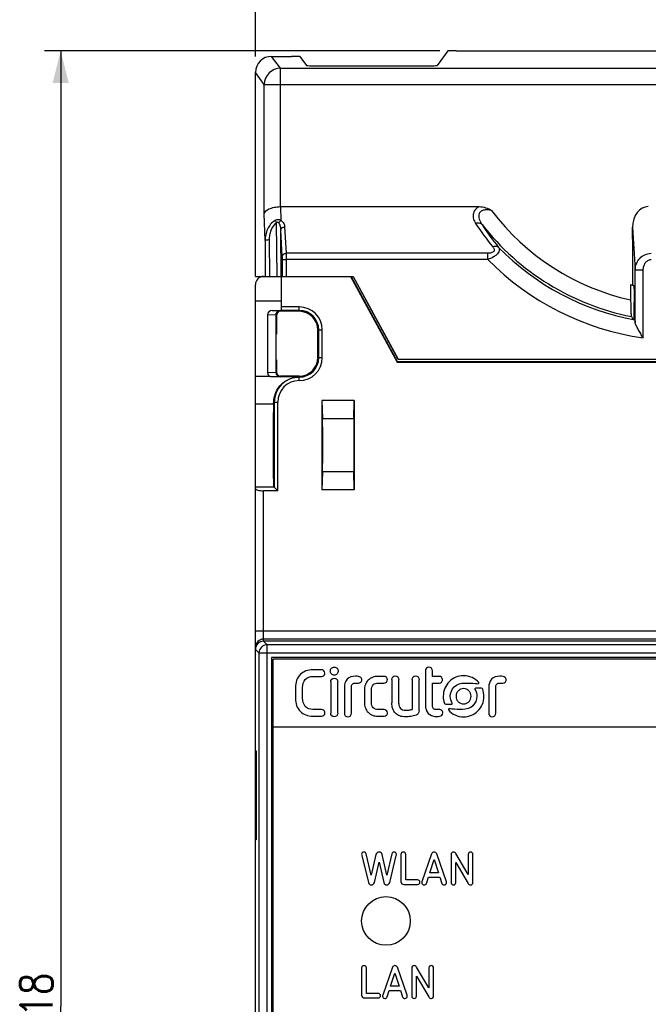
# Model space of a CAD drawing. Header units: millimetres. Extents: x 0 to 420, y 0 to 297.
# Tile 4 of 8: x 100 to 139, y 165 to 226. Entities that reach past the tile are written whole.
import ezdxf

# ---------------------------------------------------------------- set-up
doc = ezdxf.new("R2010")
doc.units = ezdxf.units.MM
doc.header["$LTSCALE"] = 23.1
doc.layers.get('0').update_dxf_attribs({"linetype": 'CONTINUOUS'})
doc.styles.get("Standard").update_dxf_attribs({"font": 'SIMPLEX.SHX', "width": 0.8})
doc.dimstyles.new('DIMSTYLE_1', dxfattribs={"dimtxt": 2, "dimasz": 2, "dimexe": 1, "dimexo": 1, "dimgap": 0.5, "dimtad": 1, "dimdec": 0, "dimdsep": 46, "dimtxsty": 'Standard', "dimblk": '_FILLED', "dimblk1": '_FILLED', "dimblk2": '_FILLED', "dimcen": 0.09, "dimazin": 2, "dimtp": 0.3, "dimtm": 0.3, "dimtfac": 1, "dimtdec": 0, "dimtofl": 0, "dimtmove": 0, "dimatfit": 3, "dimldrblk": '_FILLED', "dimfxl": 0, "dimtolj": 1, "dimarcsym": 0})
doc.dimstyles.new('DIMSTYLE_2', dxfattribs={"dimtxt": 2, "dimasz": 2, "dimexe": 1, "dimexo": 1, "dimgap": 0.5, "dimtad": 1, "dimdsep": 46, "dimtxsty": 'Standard', "dimblk": '_FILLED', "dimblk1": '_FILLED', "dimblk2": '_FILLED', "dimcen": 0.09, "dimazin": 2, "dimtp": 0.3, "dimtm": 0.3, "dimtfac": 1, "dimtofl": 0, "dimtmove": 0, "dimatfit": 3, "dimldrblk": '_FILLED', "dimfxl": 0, "dimtolj": 1, "dimarcsym": 0})

# ---------------------------------------------------------------- blocks, each defined once
blk = doc.blocks.new('_FILLED')
at = {"color": 0, "linetype": 'ByBlock'}
blk.add_solid([(0, 0), (-1, 0.25), (-1, -0.25)], dxfattribs=at)
blk = doc.blocks.new('*D1')
at = {"color": 8}
for p, q in [((126.119, 223.664), (101.727, 223.664)), ((102.727, 223.664), (102.727, 164.74)), ((102.727, 105.815), (102.727, 164.74)), ((134.872, 105.815), (101.727, 105.815))]:
    blk.add_line(p, q, dxfattribs=at)
at = {"color": 8, "xscale": 2, "yscale": 2, "zscale": 2}
for p, rotation in [((102.727, 223.664), 90), ((102.727, 105.815), 270)]:
    blk.add_blockref('_FILLED', p, dxfattribs=dict(at, rotation=rotation))
at = {"color": 8, "insert": (100.227, 164.74), "char_height": 2, "width": 4.8, "attachment_point": 2, "rotation": 90, "line_spacing_factor": 0.9}
blk.add_mtext('118', dxfattribs=at)
blk = doc.blocks.new('*D2')
at = {"color": 8}
for p, q in [((114.736, 223.316), (114.736, 234.333)), ((167.238, 223.316), (167.238, 234.333)), ((114.736, 233.333), (140.987, 233.333)), ((167.238, 233.333), (140.987, 233.333))]:
    blk.add_line(p, q, dxfattribs=at)
at = {"color": 8, "xscale": 2, "yscale": 2, "zscale": 2, "rotation": 180}
blk.add_blockref('_FILLED', (114.736, 233.333), dxfattribs=at)
at = {"color": 8, "xscale": 2, "yscale": 2, "zscale": 2}
blk.add_blockref('_FILLED', (167.238, 233.333), dxfattribs=at)
at = {"color": 8, "insert": (140.987, 235.833), "char_height": 2, "width": 6.4, "attachment_point": 2, "line_spacing_factor": 0.9}
blk.add_mtext('52.5', dxfattribs=at)

msp = doc.modelspace()

# ---------------------------------------------------------------- linework, layer by layer
at = {"color": 7}
for p, q in [((126.606, 223.647), (125.937, 222.756)), ((127.119, 223.664), (126.606, 223.647)), ((127.119, 223.664), (154.855, 223.664)), ((116.286, 222.581), (115.735, 223.315)), ((115.735, 223.315), (116.967, 223.315)), ((117.48, 223.298), (116.967, 223.315)), ((117.48, 223.298), (117.886, 222.756)), ((114.736, 209.74), (114.736, 222.316)), ((115.286, 221.582), (114.736, 222.316)), ((116.286, 214.048), (116.286, 222.581)), ((116.286, 222.581), (165.688, 222.581)), ((118.886, 222.722), (124.938, 222.722)), ((115.286, 213.596), (115.286, 221.582)), ((116.286, 221.573), (165.688, 221.573)), ((116.321, 213.196), (116.295, 214.048)), ((116.295, 214.048), (128.544, 214.048)), ((115.336, 211.95), (115.286, 213.596)), ((116.073, 209.74), (116.042, 213.054)), ((116.395, 210.98), (116.296, 212.604)), ((116.323, 209.74), (116.296, 212.604)), ((116.644, 211.168), (116.546, 212.793)), ((138.003, 212.775), (138.162, 210.155)), ((138.003, 212.072), (138.003, 212.775)), ((115.336, 211.95), (115.346, 209.74)), ((115.586, 211.991), (115.596, 209.74)), ((138.005, 212.047), (138.003, 212.072)), ((138.003, 212.048), (138.003, 209.208)), ((138.005, 212.047), (138.003, 212.048)), ((116.399, 209.74), (116.399, 210.789)), ((129.068, 211.168), (116.644, 211.168)), ((116.649, 209.74), (116.649, 210.787)), ((129.068, 210.787), (116.649, 210.787)), ((129.068, 210.787), (129.068, 211.168)), ((138.162, 206.903), (138.162, 210.155)), ((138.661, 205.957), (138.661, 210.151)), ((114.736, 209.74), (120.767, 209.74)), ((116.337, 207.638), (116.337, 209.74)), ((120.606, 209.74), (123.471, 204.463)), ((120.637, 209.74), (123.487, 204.49)), ((120.759, 209.74), (123.528, 204.64)), ((120.767, 209.74), (123.536, 204.64)), ((114.737, 120.24), (114.737, 209.24)), ((137.882, 209.236), (137.882, 208.299)), ((138.003, 209.208), (137.99, 209.211)), ((114.737, 208.24), (116.337, 208.24)), ((117.437, 207.864), (116.337, 207.864)), ((117.437, 207.59), (117.437, 207.864)), ((138.108, 207.122), (138.108, 208.137)), ((115.489, 207.39), (115.489, 203.79)), ((115.489, 207.39), (116.006, 207.372)), ((115.768, 207.638), (116.337, 207.638)), ((115.768, 207.638), (116.255, 207.621)), ((116.006, 207.37), (116.006, 203.809)), ((116.006, 207.37), (116.037, 207.34)), ((116.037, 207.34), (116.037, 206.19)), ((116.255, 207.621), (116.287, 207.59)), ((117.437, 207.59), (116.287, 207.59)), ((117.437, 207.65), (116.337, 207.65)), ((137.929, 207.263), (137.986, 207.145)), ((138.139, 207.059), (138.108, 207.122)), ((116.017, 204.59), (116.017, 206.19)), ((116.037, 206.19), (116.017, 206.19)), ((118.587, 204.74), (118.587, 206.44)), ((118.587, 206.44), (118.861, 206.44)), ((118.647, 204.74), (118.647, 206.44)), ((118.861, 204.74), (118.861, 206.44)), ((118.587, 204.74), (118.861, 204.74)), ((116.037, 204.59), (116.017, 204.59)), ((116.037, 204.59), (116.037, 203.84)), ((123.471, 204.463), (123.487, 204.49)), ((123.471, 204.463), (158.502, 204.463)), ((123.487, 204.49), (158.486, 204.49)), ((123.536, 204.64), (158.438, 204.64)), ((114.737, 203.59), (115.603, 203.59)), ((116.006, 203.807), (115.489, 203.79)), ((116.255, 203.558), (115.771, 203.542)), ((117.437, 203.542), (115.771, 203.542)), ((116.006, 203.809), (116.037, 203.84)), ((116.255, 203.558), (116.287, 203.59)), ((117.437, 203.59), (116.287, 203.59)), ((117.437, 203.316), (117.437, 203.59)), ((115.864, 201.99), (116.111, 201.99)), ((115.897, 201.99), (115.897, 196.739)), ((116.111, 196.526), (116.111, 201.99)), ((118.837, 202.09), (118.864, 200.988)), ((118.837, 202.09), (118.837, 196.59)), ((120.837, 202.09), (118.837, 202.09)), ((120.81, 200.988), (120.837, 202.09)), ((120.837, 202.09), (120.837, 196.59)), ((115.866, 201.009), (115.867, 201.009)), ((118.864, 200.988), (120.81, 200.988)), ((118.864, 197.692), (118.837, 196.59)), ((120.81, 197.692), (118.864, 197.692)), ((120.837, 196.59), (120.81, 197.692)), ((115.897, 196.74), (114.737, 196.74)), ((115.237, 187.24), (115.237, 196.526)), ((116.111, 196.526), (115.237, 196.526)), ((115.897, 196.74), (115.897, 196.739)), ((115.897, 196.739), (116.111, 196.526)), ((120.837, 196.59), (118.837, 196.59)), ((167.237, 187.871), (114.737, 187.871)), ((166.737, 187.371), (115.237, 187.371)), ((115.455, 187.021), (115.237, 187.24)), ((166.737, 187.24), (115.237, 187.24)), ((114.955, 186.521), (114.737, 186.74)), ((114.955, 186.521), (114.955, 142.958)), ((114.955, 186.521), (167.018, 186.521)), ((115.455, 142.458), (115.455, 187.021)), ((166.518, 187.021), (115.455, 187.021)), ((115.728, 186.248), (115.728, 143.231)), ((115.728, 186.248), (115.737, 186.24)), ((166.245, 186.248), (115.728, 186.248)), ((115.737, 186.24), (115.737, 143.24)), ((166.237, 186.24), (115.737, 186.24)), ((115.837, 143.34), (115.837, 186.14)), ((166.137, 186.14), (115.837, 186.14)), ((118.808, 185.486), (118.286, 185.486)), ((125.221, 185.425), (125.221, 184.863)), ((125.654, 185.074), (125.654, 185.425)), ((118.286, 185.069), (118.293, 185.069)), ((118.293, 185.069), (118.808, 185.069)), ((119.38, 184.746), (119.38, 182.8)), ((119.813, 182.8), (119.813, 184.746)), ((122.663, 185.076), (122.301, 185.076)), ((122.301, 184.666), (122.305, 184.666)), ((122.305, 184.666), (122.663, 184.666)), ((123.149, 184.89), (123.149, 183.434)), ((123.582, 183.401), (123.582, 184.89)), ((124.402, 184.89), (124.402, 183.039)), ((124.835, 182.949), (124.835, 184.89)), ((125.221, 184.863), (125.221, 183.303)), ((126.062, 185.074), (125.654, 185.074)), ((125.654, 183.273), (125.654, 184.664)), ((125.654, 184.664), (126.062, 184.664)), ((117.201, 184.384), (117.201, 183.723)), ((117.646, 183.723), (117.646, 184.384)), ((120.222, 184.388), (120.222, 182.8)), ((120.655, 182.8), (120.655, 184.418)), ((121.459, 184.223), (121.459, 183.476)), ((121.893, 183.442), (121.893, 184.253)), ((128.679, 184.339), (128.311, 184.339)), ((129.127, 184.388), (129.127, 182.8)), ((129.56, 182.8), (129.56, 184.418)), ((118.293, 183.038), (118.286, 183.038)), ((118.808, 183.038), (118.293, 183.038)), ((122.327, 183.029), (122.301, 183.029)), ((122.668, 183.029), (122.327, 183.029)), ((126.475, 183.356), (126.843, 183.356)), ((118.286, 182.62), (118.808, 182.62)), ((122.301, 182.62), (122.668, 182.62)), ((125.877, 182.606), (125.899, 182.605)), ((115.837, 181.96), (166.137, 181.96)), ((114.751, 174.99), (114.751, 180.49)), ((114.751, 180.49), (114.786, 180.49)), ((114.786, 180.49), (114.786, 174.99)), ((114.786, 174.99), (114.751, 174.99)), ((121.298, 174.034), (121.703, 172.366)), ((121.886, 172.819), (121.571, 174.136)), ((122.173, 174.082), (121.886, 172.819)), ((122.839, 172.819), (122.55, 174.082)), ((123.152, 174.136), (122.839, 172.819)), ((123.022, 172.366), (123.427, 174.034)), ((123.711, 174.091), (123.711, 172.411)), ((124.007, 172.524), (124.007, 174.091)), ((125.607, 174.133), (125.011, 172.411)), ((125.498, 172.968), (125.762, 173.781)), ((125.762, 173.781), (126.027, 172.968)), ((126.516, 172.411), (125.917, 174.133)), ((126.803, 174.085), (126.803, 172.361)), ((127.861, 172.859), (127.104, 174.15)), ((127.861, 174.091), (127.861, 172.859)), ((128.156, 172.366), (128.156, 174.091)), ((122.074, 172.369), (122.361, 173.612)), ((122.361, 173.612), (122.648, 172.369)), ((127.098, 172.361), (127.098, 173.596)), ((127.098, 173.596), (127.855, 172.302)), ((124.741, 172.524), (124.007, 172.524)), ((125.284, 172.307), (125.41, 172.698)), ((125.41, 172.698), (126.114, 172.698)), ((126.027, 172.968), (125.498, 172.968)), ((126.114, 172.698), (126.24, 172.307)), ((123.889, 172.24), (124.741, 172.24)), ((121.287, 167.091), (121.287, 165.411)), ((121.582, 165.524), (121.582, 167.091)), ((123.183, 167.133), (122.586, 165.411)), ((124.091, 165.411), (123.492, 167.133)), ((124.378, 167.085), (124.378, 165.361)), ((125.436, 165.859), (124.679, 167.15)), ((125.436, 167.091), (125.436, 165.859)), ((125.731, 165.366), (125.731, 167.091)), ((123.073, 165.968), (123.337, 166.781)), ((123.337, 166.781), (123.602, 165.968)), ((124.673, 165.361), (124.673, 166.596)), ((124.673, 166.596), (125.43, 165.302)), ((123.602, 165.968), (123.073, 165.968)), ((121.464, 165.24), (122.316, 165.24)), ((122.316, 165.524), (121.582, 165.524)), ((122.859, 165.307), (122.986, 165.698)), ((122.986, 165.698), (123.689, 165.698)), ((123.689, 165.698), (123.816, 165.307))]:
    msp.add_line(p, q, dxfattribs=at)
msp.add_circle((122.787, 169.99), 1.5, dxfattribs=at)
for centre, radius, start, end in [((116.287, 221.581), 1.001, 90.05391, 179.94285), ((140.987, 222.548), 14.584, 216.77191, 257.70741), ((141.235, 221.353), 15.373, 212.85327, 219.55278), ((140.987, 222.54), 15.58, 218.02413, 258.68399), ((141.233, 220.977), 14.876, 212.69005, 219.40288), ((140.987, 222.526), 15.727, 224.33757, 259.56742), ((140.987, 222.518), 16.723, 224.54495, 262.00623), ((115.237, 209.24), 0.5, 90, 180), ((140.987, 222.548), 13.67, 256.87083, 257.33578), ((117.437, 206.44), 1.424, 0, 90), ((117.437, 206.44), 1.21, 0, 90), ((117.437, 206.44), 1.15, 0, 90), ((140.987, 222.531), 15.676, 258.9656, 259.41832), ((117.437, 204.74), 1.424, 270, 360), ((117.437, 204.74), 1.21, 270, 360), ((117.437, 204.74), 1.15, 270, 360), ((117.437, 201.99), 1.54, 90, 180), ((117.437, 201.99), 1.326, 90, 180), ((115.237, 186.871), 0.5, 89.99514, 179.99514), ((115.455, 186.521), 0.5, 90.02097, 179.97903)]:
    msp.add_arc(centre, radius, start, end, dxfattribs=at)
for centre, major_axis, ratio, start_param, end_param in [((115.736, 222.315), (0.727, -0.688), 0.999314, 2.328781, 3.898892), ((118.886, 222.757), (1, 0), 0.034911, -3.115413, -1.570796), ((124.938, 222.757), (1, 0), 0.034911, -1.570796, -0.02618), ((116.312, 212.731), (-0.04, 1.317), 0.759135, -0.023191, -0.014048), ((139.005, 212.731), (-0.08, 1.316), 0.758685, -0.046361, 1.490369), ((143.413, 221.647), (11.129, -11.126), 0.845283, -1.249547, -1.245642), ((115.77, 207.388), (0.281, -0.009), 0.888006, 1.608759, 3.171534), ((116.265, 207.362), (0.24, -0.102), 0.952438, -2.763089, -2.755372), ((116.287, 207.34), (0.177, -0.177), 0.999695, 2.356347, 3.926839), ((115.77, 203.792), (0.281, 0.009), 0.888006, 3.111651, 4.044419), ((116.265, 203.818), (0.24, 0.102), 0.952438, 2.755372, 2.763089), ((116.287, 203.84), (0.177, 0.177), 0.999695, 2.356347, 3.926839), ((115.867, 199.34), (0, 2.6), 0.017455, 0.215835, 3.141593), ((115.85, 203.833), (0, 2), 0.017455, -2.925758, -2.74307), ((115.867, 199.34), (0, 1.67), 0.017458, 0.012004, 6.265729), ((118.859, 199.34), (0, 1.75), 0.008727, -2.798889, -0.342703), ((120.815, 199.34), (0, 1.75), 0.008727, 0.342703, 2.798889), ((115.237, 196.659), (0.5, 0), 0.266291, -3.141593, -1.570796), ((115.237, 186.74), (0.354, -0.354), 0.999695, 2.356347, 3.926839), ((115.237, 186.74), (0, 0.5), 0.999848, 6.283185, 7.853982)]:
    msp.add_ellipse(centre, major_axis=major_axis, ratio=ratio, start_param=start_param, end_param=end_param, dxfattribs=at)
msp.add_ellipse((118.859, 199.34), major_axis=(0, 1.3), ratio=0.008727, dxfattribs=at)
for points, knots in [([(115.286, 221.582), (115.288, 221.581), (115.297, 221.581), (115.313, 221.58), (115.338, 221.579), (115.372, 221.578), (115.415, 221.578), (115.488, 221.577), (115.597, 221.575), (115.745, 221.574), (115.914, 221.574), (116.096, 221.573), (116.222, 221.573), (116.286, 221.573)], [0, 0, 0, 0, 0.007234, 0.023675, 0.0492, 0.083585, 0.126484, 0.177528, 0.302037, 0.452497, 0.623253, 0.808135, 1, 1, 1, 1]), ([(115.286, 213.596), (115.294, 213.736), (115.495, 213.88), (115.724, 213.966), (115.898, 214.011), (116.087, 214.039), (116.219, 214.047), (116.286, 214.048)], [0, 0, 0, 0, 0.363735, 0.502068, 0.657154, 0.825124, 1, 1, 1, 1]), ([(128.544, 214.048), (128.442, 213.995), (128.303, 213.892), (128.196, 213.705), (128.148, 213.516), (128.179, 213.27), (128.267, 213.096), (128.321, 213.013)], [0, 0, 0, 0, 0.283459, 0.407817, 0.525396, 0.75638, 1, 1, 1, 1]), ([(129.305, 213.818), (129.229, 213.833), (129.076, 213.855), (128.853, 213.849), (128.68, 213.788), (128.584, 213.699), (128.523, 213.596), (128.503, 213.447), (128.539, 213.272), (128.612, 213.102), (128.677, 212.995), (128.713, 212.943)], [0, 0, 0, 0, 0.148113, 0.292575, 0.424665, 0.484232, 0.54048, 0.64936, 0.76141, 0.878412, 1, 1, 1, 1]), ([(128.544, 214.048), (128.677, 214.048), (128.944, 213.993), (129.186, 213.879), (129.305, 213.818)], [0, 0, 0, 0, 0.49944, 1, 1, 1, 1]), ([(115.95, 213.187), (115.845, 213.129), (115.657, 212.969), (115.468, 212.657), (115.359, 212.311), (115.336, 212.07), (115.336, 211.95)], [0, 0, 0, 0, 0.249687, 0.499742, 0.749878, 1, 1, 1, 1]), ([(116.321, 213.196), (116.266, 213.224), (116.136, 213.258), (116.008, 213.218), (115.95, 213.187)], [0, 0, 0, 0, 0.483337, 1, 1, 1, 1]), ([(115.95, 213.187), (115.957, 213.178), (115.989, 213.135), (116.019, 213.09), (116.042, 213.054)], [0, 0, 0, 0, 0.20437, 1, 1, 1, 1]), ([(116.182, 213.041), (116.199, 213.073), (116.239, 213.131), (116.292, 213.178), (116.321, 213.196)], [0, 0, 0, 0, 0.517812, 1, 1, 1, 1]), ([(116.321, 213.196), (116.39, 213.149), (116.499, 213.024), (116.542, 212.867), (116.546, 212.793)], [0, 0, 0, 0, 0.529403, 1, 1, 1, 1]), ([(116.042, 213.054), (115.874, 212.95), (115.7, 212.675), (115.601, 212.292), (115.585, 212.091), (115.586, 211.991)], [0, 0, 0, 0, 0.497533, 0.748868, 1, 1, 1, 1]), ([(116.042, 213.054), (116.052, 213.066), (116.068, 213.083), (116.097, 213.095), (116.126, 213.094), (116.157, 213.074), (116.174, 213.052), (116.182, 213.041)], [0, 0, 0, 0, 0.263637, 0.39513, 0.52242, 0.763101, 1, 1, 1, 1]), ([(116.182, 213.041), (116.203, 213.009), (116.237, 212.939), (116.28, 212.793), (116.294, 212.679), (116.296, 212.604)], [0, 0, 0, 0, 0.254487, 0.504759, 1, 1, 1, 1]), ([(116.296, 212.604), (116.298, 212.629), (116.314, 212.68), (116.372, 212.741), (116.453, 212.781), (116.514, 212.792), (116.546, 212.793)], [0, 0, 0, 0, 0.216946, 0.45629, 0.720784, 1, 1, 1, 1]), ([(128.713, 212.943), (128.693, 212.965), (128.64, 213.003), (128.543, 213.033), (128.434, 213.037), (128.359, 213.024), (128.321, 213.013)], [0, 0, 0, 0, 0.218787, 0.456308, 0.717355, 1, 1, 1, 1]), ([(115.586, 211.991), (115.554, 211.991), (115.496, 211.989), (115.42, 211.981), (115.369, 211.971), (115.344, 211.96), (115.336, 211.953), (115.336, 211.95)], [0, 0, 0, 0, 0.365445, 0.678796, 0.896656, 0.961756, 1, 1, 1, 1]), ([(129.382, 211.564), (129.399, 211.543), (129.429, 211.501), (129.461, 211.432), (129.471, 211.357), (129.441, 211.281), (129.372, 211.225), (129.246, 211.177), (129.14, 211.168), (129.068, 211.168)], [0, 0, 0, 0, 0.113484, 0.220618, 0.3229, 0.428652, 0.551719, 0.69366, 1, 1, 1, 1]), ([(129.738, 211.534), (129.756, 211.509), (129.783, 211.451), (129.787, 211.35), (129.75, 211.243), (129.672, 211.135), (129.558, 211.031), (129.36, 210.9), (129.189, 210.827), (129.068, 210.787)], [0, 0, 0, 0, 0.080967, 0.164471, 0.260195, 0.375318, 0.511546, 0.665326, 1, 1, 1, 1]), ([(129.738, 211.534), (129.718, 211.552), (129.667, 211.58), (129.579, 211.598), (129.482, 211.593), (129.415, 211.575), (129.382, 211.564)], [0, 0, 0, 0, 0.217209, 0.45375, 0.715004, 1, 1, 1, 1]), ([(116.395, 210.98), (116.396, 211.004), (116.412, 211.056), (116.47, 211.117), (116.551, 211.157), (116.613, 211.168), (116.644, 211.168)], [0, 0, 0, 0, 0.216946, 0.456289, 0.720784, 1, 1, 1, 1]), ([(116.399, 210.789), (116.399, 210.807), (116.399, 210.871), (116.397, 210.934), (116.395, 210.98)], [0, 0, 0, 0, 0.280692, 1, 1, 1, 1]), ([(116.399, 210.789), (116.402, 210.789), (116.409, 210.789), (116.425, 210.788), (116.448, 210.788), (116.493, 210.788), (116.561, 210.787), (116.618, 210.787), (116.649, 210.787)], [0, 0, 0, 0, 0.027923, 0.09067, 0.186174, 0.310757, 0.628967, 1, 1, 1, 1]), ([(116.649, 210.787), (116.649, 210.823), (116.649, 210.95), (116.647, 211.077), (116.644, 211.168)], [0, 0, 0, 0, 0.280706, 1, 1, 1, 1]), ([(138.162, 210.155), (138.164, 210.282), (138.214, 210.538), (138.423, 210.872), (138.748, 211.108), (139.013, 211.167), (139.145, 211.168)], [0, 0, 0, 0, 0.244812, 0.492546, 0.744583, 1, 1, 1, 1]), ([(138.661, 210.151), (138.661, 210.225), (138.68, 210.372), (138.768, 210.577), (138.899, 210.714), (139.034, 210.776), (139.108, 210.787), (139.145, 210.787)], [0, 0, 0, 0, 0.25026, 0.500188, 0.749326, 0.87464, 1, 1, 1, 1]), ([(138.162, 210.155), (138.166, 210.155), (138.182, 210.155), (138.213, 210.153), (138.26, 210.153), (138.321, 210.152), (138.395, 210.152), (138.51, 210.151), (138.599, 210.151), (138.661, 210.151)], [0, 0, 0, 0, 0.027923, 0.09067, 0.186175, 0.310757, 0.460102, 0.628967, 1, 1, 1, 1]), ([(138.056, 209.178), (138.059, 209.177), (138.063, 209.167), (138.067, 209.15), (138.072, 209.122), (138.077, 209.086), (138.081, 209.04), (138.087, 208.963), (138.094, 208.85), (138.1, 208.695), (138.105, 208.52), (138.107, 208.332), (138.108, 208.203), (138.108, 208.137)], [0, 0, 0, 0, 0.009017, 0.026693, 0.053346, 0.088794, 0.13265, 0.184483, 0.309852, 0.459969, 0.62916, 0.811434, 1, 1, 1, 1]), ([(137.882, 208.299), (137.882, 208.175), (137.883, 207.996), (137.889, 207.765), (137.895, 207.614), (137.901, 207.485), (137.909, 207.383), (137.917, 207.317), (137.924, 207.28), (137.927, 207.268), (137.929, 207.263)], [0, 0, 0, 0, 0.355744, 0.519662, 0.666983, 0.792683, 0.892304, 0.962192, 0.985174, 1, 1, 1, 1]), ([(116.006, 207.372), (116.006, 207.405), (116.02, 207.471), (116.076, 207.553), (116.159, 207.608), (116.223, 207.621), (116.255, 207.621)], [0, 0, 0, 0, 0.253336, 0.504858, 0.753538, 1, 1, 1, 1]), ([(138.139, 207.059), (138.142, 207.053), (138.146, 207.035), (138.152, 207.003), (138.157, 206.957), (138.16, 206.922), (138.162, 206.903)], [0, 0, 0, 0, 0.128317, 0.339489, 0.631703, 1, 1, 1, 1]), ([(138.661, 205.957), (138.607, 206.042), (138.501, 206.21), (138.374, 206.42), (138.283, 206.583), (138.226, 206.698), (138.183, 206.802), (138.164, 206.871), (138.162, 206.903)], [0, 0, 0, 0, 0.281956, 0.554745, 0.683613, 0.803922, 0.911363, 1, 1, 1, 1]), ([(115.771, 203.542), (115.742, 203.542), (115.682, 203.55), (115.628, 203.574), (115.603, 203.59)], [0, 0, 0, 0, 0.500333, 1, 1, 1, 1]), ([(115.864, 201.99), (115.866, 202.047), (115.877, 202.181), (115.924, 202.404), (116.022, 202.666), (116.189, 202.938), (116.428, 203.189), (116.728, 203.387), (117.072, 203.513), (117.315, 203.542), (117.437, 203.542)], [0, 0, 0, 0, 0.070487, 0.164597, 0.279884, 0.411937, 0.554488, 0.701839, 0.850746, 1, 1, 1, 1]), ([(116.006, 203.807), (116.006, 203.774), (116.02, 203.709), (116.076, 203.626), (116.159, 203.571), (116.223, 203.558), (116.255, 203.558)], [0, 0, 0, 0, 0.253336, 0.504858, 0.753538, 1, 1, 1, 1]), ([(114.737, 201.879), (114.83, 201.879), (115.017, 201.879), (115.297, 201.88), (115.577, 201.879), (115.764, 201.879), (115.858, 201.879)], [0, 0, 0, 0, 0.249994, 0.499992, 0.749997, 1, 1, 1, 1]), ([(118.286, 185.486), (118.136, 185.486), (117.844, 185.441), (117.476, 185.205), (117.245, 184.831), (117.201, 184.536), (117.201, 184.384)], [0, 0, 0, 0, 0.260275, 0.496788, 0.735329, 1, 1, 1, 1]), ([(118.808, 185.069), (118.863, 185.069), (118.965, 185.099), (119.018, 185.205), (119.031, 185.314), (118.979, 185.447), (118.863, 185.486), (118.808, 185.486)], [0, 0, 0, 0, 0.251871, 0.421263, 0.506704, 0.749825, 1, 1, 1, 1]), ([(119.355, 185.403), (119.356, 185.467), (119.408, 185.595), (119.598, 185.675), (119.79, 185.595), (119.843, 185.466), (119.843, 185.401)], [0, 0, 0, 0, 0.249395, 0.500677, 0.750888, 1, 1, 1, 1]), ([(119.843, 185.401), (119.843, 185.337), (119.79, 185.208), (119.598, 185.128), (119.406, 185.209), (119.355, 185.338), (119.355, 185.403)], [0, 0, 0, 0, 0.249015, 0.496985, 0.746015, 1, 1, 1, 1]), ([(125.654, 185.425), (125.654, 185.482), (125.609, 185.599), (125.438, 185.67), (125.266, 185.6), (125.221, 185.482), (125.221, 185.425)], [0, 0, 0, 0, 0.252742, 0.497128, 0.747259, 1, 1, 1, 1]), ([(117.646, 184.384), (117.646, 184.559), (117.736, 184.94), (118.116, 185.073), (118.286, 185.069)], [0, 0, 0, 0, 0.507786, 1, 1, 1, 1]), ([(119.38, 184.746), (119.38, 184.802), (119.428, 184.92), (119.598, 184.99), (119.771, 184.92), (119.813, 184.802), (119.813, 184.746)], [0, 0, 0, 0, 0.253842, 0.501355, 0.748473, 1, 1, 1, 1]), ([(120.9, 185.086), (120.719, 185.086), (120.317, 184.97), (120.222, 184.567), (120.222, 184.388)], [0, 0, 0, 0, 0.501871, 1, 1, 1, 1]), ([(120.655, 184.418), (120.655, 184.481), (120.694, 184.621), (120.835, 184.666), (120.9, 184.666)], [0, 0, 0, 0, 0.494464, 1, 1, 1, 1]), ([(121.085, 185.076), (121.031, 185.081), (120.969, 185.083), (120.907, 185.086), (120.9, 185.086)], [0, 0, 0, 0, 0.883126, 1, 1, 1, 1]), ([(120.9, 184.666), (120.907, 184.666), (120.968, 184.664), (121.03, 184.662), (121.085, 184.662)], [0, 0, 0, 0, 0.112036, 1, 1, 1, 1]), ([(121.085, 184.662), (121.139, 184.662), (121.225, 184.689), (121.286, 184.782), (121.3, 184.864), (121.286, 184.946), (121.223, 185.039), (121.14, 185.07), (121.085, 185.076)], [0, 0, 0, 0, 0.249903, 0.369049, 0.498278, 0.62667, 0.745761, 1, 1, 1, 1]), ([(122.301, 185.076), (122.186, 185.076), (121.959, 185.042), (121.675, 184.854), (121.491, 184.566), (121.459, 184.339), (121.459, 184.223)], [0, 0, 0, 0, 0.257541, 0.499659, 0.739949, 1, 1, 1, 1]), ([(121.893, 184.253), (121.893, 184.36), (121.955, 184.6), (122.194, 184.666), (122.301, 184.666)], [0, 0, 0, 0, 0.50263, 1, 1, 1, 1]), ([(122.663, 184.666), (122.718, 184.666), (122.833, 184.706), (122.882, 184.842), (122.865, 184.948), (122.809, 185.044), (122.717, 185.076), (122.663, 185.076)], [0, 0, 0, 0, 0.253455, 0.503763, 0.597234, 0.750832, 1, 1, 1, 1]), ([(123.149, 184.89), (123.149, 184.947), (123.193, 185.065), (123.366, 185.135), (123.537, 185.064), (123.582, 184.947), (123.582, 184.89)], [0, 0, 0, 0, 0.252481, 0.503089, 0.747375, 1, 1, 1, 1]), ([(124.402, 184.89), (124.402, 184.947), (124.444, 185.065), (124.617, 185.134), (124.79, 185.066), (124.835, 184.947), (124.835, 184.89)], [0, 0, 0, 0, 0.251086, 0.497882, 0.747874, 1, 1, 1, 1]), ([(126.062, 184.664), (126.116, 184.664), (126.202, 184.693), (126.269, 184.784), (126.286, 184.869), (126.27, 184.954), (126.204, 185.046), (126.117, 185.074), (126.062, 185.074)], [0, 0, 0, 0, 0.246257, 0.368233, 0.498926, 0.62929, 0.749662, 1, 1, 1, 1]), ([(128.517, 184.694), (128.404, 184.825), (128.106, 185.035), (127.589, 185.154), (127.08, 185.049), (126.666, 184.767), (126.387, 184.348), (126.292, 183.869), (126.347, 183.551), (126.397, 183.413)], [0, 0, 0, 0, 0.150355, 0.303999, 0.447931, 0.587297, 0.727228, 0.8726, 1, 1, 1, 1]), ([(126.758, 183.848), (126.758, 184.057), (126.942, 184.523), (127.418, 184.666), (127.649, 184.666)], [0, 0, 0, 0, 0.474955, 1, 1, 1, 1]), ([(127.649, 184.666), (127.868, 184.666), (128.146, 184.648), (128.423, 184.63), (128.482, 184.625)], [0, 0, 0, 0, 0.789082, 1, 1, 1, 1]), ([(129.805, 185.086), (129.624, 185.086), (129.222, 184.97), (129.127, 184.567), (129.127, 184.388)], [0, 0, 0, 0, 0.501871, 1, 1, 1, 1]), ([(129.56, 184.418), (129.56, 184.481), (129.6, 184.621), (129.74, 184.666), (129.805, 184.666)], [0, 0, 0, 0, 0.494464, 1, 1, 1, 1]), ([(129.99, 185.076), (129.936, 185.081), (129.874, 185.083), (129.812, 185.086), (129.805, 185.086)], [0, 0, 0, 0, 0.883126, 1, 1, 1, 1]), ([(129.805, 184.666), (129.812, 184.666), (129.874, 184.664), (129.936, 184.662), (129.99, 184.662)], [0, 0, 0, 0, 0.112036, 1, 1, 1, 1]), ([(129.99, 184.662), (130.044, 184.662), (130.131, 184.689), (130.191, 184.782), (130.205, 184.864), (130.191, 184.946), (130.128, 185.039), (130.045, 185.07), (129.99, 185.076)], [0, 0, 0, 0, 0.249903, 0.369049, 0.498278, 0.62667, 0.745761, 1, 1, 1, 1]), ([(126.636, 183.002), (126.749, 182.87), (127.047, 182.661), (127.565, 182.541), (128.074, 182.646), (128.487, 182.929), (128.766, 183.347), (128.862, 183.827), (128.806, 184.144), (128.756, 184.283)], [0, 0, 0, 0, 0.150355, 0.303999, 0.447931, 0.587297, 0.727228, 0.8726, 1, 1, 1, 1]), ([(117.201, 183.723), (117.201, 183.57), (117.245, 183.276), (117.476, 182.901), (117.845, 182.666), (118.136, 182.62), (118.286, 182.62)], [0, 0, 0, 0, 0.264561, 0.503354, 0.739716, 1, 1, 1, 1]), ([(118.286, 183.038), (118.116, 183.034), (117.736, 183.166), (117.646, 183.548), (117.646, 183.723)], [0, 0, 0, 0, 0.492126, 1, 1, 1, 1]), ([(121.459, 183.476), (121.459, 183.359), (121.491, 183.13), (121.675, 182.842), (121.958, 182.653), (122.186, 182.62), (122.301, 182.62)], [0, 0, 0, 0, 0.261747, 0.501762, 0.743217, 1, 1, 1, 1]), ([(122.301, 183.029), (122.194, 183.029), (121.954, 183.092), (121.893, 183.334), (121.893, 183.442)], [0, 0, 0, 0, 0.495286, 1, 1, 1, 1]), ([(124.65, 182.689), (124.545, 182.653), (124.327, 182.597), (123.988, 182.567), (123.647, 182.608), (123.354, 182.789), (123.177, 183.087), (123.149, 183.316), (123.149, 183.434)], [0, 0, 0, 0, 0.164752, 0.332129, 0.503872, 0.665087, 0.82429, 1, 1, 1, 1]), ([(123.582, 183.401), (123.582, 183.292), (123.628, 183.115), (123.822, 183), (124.003, 182.981), (124.199, 182.996), (124.336, 183.021), (124.402, 183.039)], [0, 0, 0, 0, 0.304701, 0.446746, 0.610002, 0.807422, 1, 1, 1, 1]), ([(128.395, 183.848), (128.395, 183.639), (128.211, 183.173), (127.736, 183.029), (127.504, 183.029)], [0, 0, 0, 0, 0.474955, 1, 1, 1, 1]), ([(118.808, 182.62), (118.864, 182.62), (118.984, 182.656), (119.031, 182.794), (119.018, 182.903), (118.989, 182.953), (118.962, 182.979)], [0, 0, 0, 0, 0.336382, 0.670388, 0.776542, 1, 1, 1, 1]), ([(119.813, 182.8), (119.813, 182.744), (119.771, 182.626), (119.598, 182.555), (119.428, 182.626), (119.38, 182.743), (119.38, 182.8)], [0, 0, 0, 0, 0.251203, 0.498643, 0.746477, 1, 1, 1, 1]), ([(120.222, 182.8), (120.222, 182.745), (120.266, 182.629), (120.438, 182.553), (120.61, 182.629), (120.655, 182.745), (120.655, 182.8)], [0, 0, 0, 0, 0.245147, 0.49962, 0.754634, 1, 1, 1, 1]), ([(122.668, 182.62), (122.722, 182.62), (122.821, 182.649), (122.874, 182.752), (122.888, 182.859), (122.858, 182.935), (122.82, 182.971)], [0, 0, 0, 0, 0.336006, 0.555627, 0.676331, 1, 1, 1, 1]), ([(124.835, 182.949), (124.835, 182.893), (124.8, 182.778), (124.703, 182.708), (124.65, 182.689)], [0, 0, 0, 0, 0.499516, 1, 1, 1, 1]), ([(125.262, 183.02), (125.263, 183.016), (125.266, 183.006), (125.27, 182.997), (125.272, 182.992)], [0, 0, 0, 0, 0.475431, 1, 1, 1, 1]), ([(125.272, 182.992), (125.326, 182.847), (125.527, 182.64), (125.782, 182.608), (125.877, 182.606)], [0, 0, 0, 0, 0.618468, 1, 1, 1, 1]), ([(125.899, 183.025), (125.839, 183.025), (125.711, 183.06), (125.657, 183.193), (125.655, 183.261), (125.654, 183.273), (125.654, 183.273)], [0, 0, 0, 0, 0.468452, 0.910027, 0.994781, 1, 1, 1, 1]), ([(126.206, 182.997), (126.188, 183.008), (126.149, 183.025), (126.074, 183.032), (125.99, 183.027), (125.928, 183.026), (125.899, 183.025)], [0, 0, 0, 0, 0.193839, 0.405651, 0.715046, 1, 1, 1, 1]), ([(126.084, 182.615), (126.139, 182.621), (126.251, 182.661), (126.306, 182.806), (126.282, 182.92), (126.242, 182.969), (126.219, 182.987)], [0, 0, 0, 0, 0.326941, 0.638552, 0.826118, 1, 1, 1, 1]), ([(126.219, 182.987), (126.214, 182.99), (126.21, 182.994), (126.206, 182.997), (126.206, 182.997)], [0, 0, 0, 0, 0.979618, 1, 1, 1, 1]), ([(127.504, 183.029), (127.285, 183.029), (127.007, 183.047), (126.73, 183.066), (126.672, 183.07)], [0, 0, 0, 0, 0.789082, 1, 1, 1, 1]), ([(129.127, 182.8), (129.127, 182.745), (129.171, 182.629), (129.343, 182.553), (129.515, 182.629), (129.56, 182.745), (129.56, 182.8)], [0, 0, 0, 0, 0.245147, 0.49962, 0.754634, 1, 1, 1, 1]), ([(125.899, 182.605), (125.906, 182.605), (125.968, 182.608), (126.03, 182.61), (126.084, 182.615)], [0, 0, 0, 0, 0.116873, 1, 1, 1, 1])]:
    msp.add_open_spline(points, degree=3, knots=knots, dxfattribs=at)
for points in [[(128.482, 184.625), (128.507, 184.623), (128.534, 184.674), (128.517, 184.694)], [(127.577, 184.318), (127.514, 184.318), (127.389, 184.292), (127.24, 184.188), (127.137, 184.037), (127.098, 183.848), (127.137, 183.658), (127.24, 183.507), (127.389, 183.403), (127.514, 183.377), (127.577, 183.377)], [(127.577, 183.377), (127.639, 183.377), (127.764, 183.403), (127.914, 183.507), (128.016, 183.658), (128.055, 183.848), (128.016, 184.037), (127.914, 184.188), (127.764, 184.292), (127.639, 184.318), (127.577, 184.318)], [(128.311, 184.339), (128.286, 184.339), (128.263, 184.296), (128.275, 184.275)], [(128.275, 184.275), (128.352, 184.148), (128.395, 183.996), (128.395, 183.848)], [(128.756, 184.283), (128.746, 184.313), (128.711, 184.339), (128.679, 184.339)], [(126.397, 183.413), (126.408, 183.383), (126.443, 183.356), (126.475, 183.356)], [(126.878, 183.421), (126.801, 183.547), (126.758, 183.7), (126.758, 183.848)], [(126.843, 183.356), (126.867, 183.356), (126.891, 183.4), (126.878, 183.421)], [(118.962, 182.979), (118.922, 183.016), (118.863, 183.038), (118.808, 183.038)], [(122.82, 182.971), (122.78, 183.008), (122.722, 183.029), (122.668, 183.029)], [(125.221, 183.303), (125.221, 183.208), (125.232, 183.111), (125.262, 183.02)], [(126.672, 183.07), (126.646, 183.072), (126.62, 183.021), (126.636, 183.002)], [(121.43, 174.24), (121.349, 174.24), (121.287, 174.178), (121.287, 174.105)], [(121.287, 174.105), (121.287, 174.082), (121.292, 174.06), (121.298, 174.034)], [(121.571, 174.136), (121.557, 174.195), (121.5, 174.24), (121.43, 174.24)], [(122.361, 174.24), (122.268, 174.24), (122.196, 174.183), (122.173, 174.082)], [(122.55, 174.082), (122.527, 174.184), (122.457, 174.24), (122.361, 174.24)], [(123.292, 174.24), (123.222, 174.24), (123.166, 174.195), (123.152, 174.136)], [(123.439, 174.105), (123.439, 174.178), (123.374, 174.24), (123.292, 174.24)], [(123.427, 174.034), (123.433, 174.06), (123.439, 174.082), (123.439, 174.105)], [(123.861, 174.24), (123.776, 174.24), (123.711, 174.178), (123.711, 174.091)], [(124.007, 174.091), (124.007, 174.178), (123.939, 174.24), (123.861, 174.24)], [(125.762, 174.24), (125.697, 174.24), (125.631, 174.201), (125.607, 174.133)], [(125.917, 174.133), (125.894, 174.2), (125.83, 174.24), (125.762, 174.24)], [(126.955, 174.24), (126.87, 174.24), (126.803, 174.169), (126.803, 174.085)], [(127.104, 174.15), (127.073, 174.206), (127.019, 174.24), (126.955, 174.24)], [(128.01, 174.24), (127.928, 174.24), (127.861, 174.178), (127.861, 174.091)], [(128.156, 174.091), (128.156, 174.178), (128.091, 174.24), (128.01, 174.24)], [(124.882, 172.383), (124.882, 172.462), (124.825, 172.524), (124.741, 172.524)], [(121.703, 172.366), (121.726, 172.268), (121.796, 172.212), (121.889, 172.212)], [(121.889, 172.212), (121.981, 172.212), (122.051, 172.268), (122.074, 172.369)], [(122.648, 172.369), (122.671, 172.268), (122.744, 172.212), (122.837, 172.212)], [(122.837, 172.212), (122.927, 172.212), (122.998, 172.268), (123.022, 172.366)], [(123.711, 172.411), (123.711, 172.319), (123.79, 172.24), (123.889, 172.24)], [(124.741, 172.24), (124.825, 172.24), (124.882, 172.302), (124.882, 172.383)], [(125.011, 172.411), (125.003, 172.386), (125, 172.366), (125, 172.352)], [(125, 172.352), (125, 172.271), (125.062, 172.212), (125.146, 172.212)], [(125.146, 172.212), (125.205, 172.212), (125.264, 172.245), (125.284, 172.307)], [(126.24, 172.307), (126.26, 172.245), (126.319, 172.212), (126.381, 172.212)], [(126.381, 172.212), (126.465, 172.212), (126.527, 172.271), (126.527, 172.352)], [(126.527, 172.352), (126.527, 172.366), (126.525, 172.386), (126.516, 172.411)], [(126.803, 172.361), (126.803, 172.274), (126.87, 172.212), (126.952, 172.212)], [(126.952, 172.212), (127.031, 172.212), (127.098, 172.274), (127.098, 172.361)], [(127.855, 172.302), (127.886, 172.245), (127.939, 172.212), (128.001, 172.212)], [(128.001, 172.212), (128.086, 172.212), (128.156, 172.282), (128.156, 172.366)], [(121.436, 167.24), (121.351, 167.24), (121.287, 167.178), (121.287, 167.091)], [(121.582, 167.091), (121.582, 167.178), (121.515, 167.24), (121.436, 167.24)], [(123.337, 167.24), (123.273, 167.24), (123.206, 167.201), (123.183, 167.133)], [(123.492, 167.133), (123.47, 167.2), (123.405, 167.24), (123.337, 167.24)], [(124.53, 167.24), (124.446, 167.24), (124.378, 167.169), (124.378, 167.085)], [(124.679, 167.15), (124.648, 167.206), (124.595, 167.24), (124.53, 167.24)], [(125.585, 167.24), (125.503, 167.24), (125.436, 167.178), (125.436, 167.091)], [(125.731, 167.091), (125.731, 167.178), (125.666, 167.24), (125.585, 167.24)], [(121.287, 165.411), (121.287, 165.319), (121.365, 165.24), (121.464, 165.24)], [(122.457, 165.383), (122.457, 165.462), (122.401, 165.524), (122.316, 165.524)], [(122.316, 165.24), (122.401, 165.24), (122.457, 165.302), (122.457, 165.383)], [(122.586, 165.411), (122.578, 165.386), (122.575, 165.366), (122.575, 165.352)], [(122.575, 165.352), (122.575, 165.271), (122.637, 165.212), (122.721, 165.212)], [(122.721, 165.212), (122.78, 165.212), (122.839, 165.245), (122.859, 165.307)], [(123.816, 165.307), (123.835, 165.245), (123.894, 165.212), (123.956, 165.212)], [(123.956, 165.212), (124.041, 165.212), (124.102, 165.271), (124.102, 165.352)], [(124.102, 165.352), (124.102, 165.366), (124.1, 165.386), (124.091, 165.411)], [(124.378, 165.361), (124.378, 165.274), (124.446, 165.212), (124.527, 165.212)], [(124.527, 165.212), (124.606, 165.212), (124.673, 165.274), (124.673, 165.361)], [(125.43, 165.302), (125.461, 165.245), (125.515, 165.212), (125.576, 165.212)], [(125.576, 165.212), (125.661, 165.212), (125.731, 165.282), (125.731, 165.366)]]:
    msp.add_open_spline(points, degree=3, dxfattribs=at)

# ---------------------------------------------------------------- dimensions: what is measured, and where the dimension line sits
at = {"color": 8}
dim = msp.add_linear_dim(base=(167.238, 233.333), p1=(114.736, 222.316), p2=(167.238, 222.316), dimstyle='DIMSTYLE_2', dxfattribs=at)
dim.commit()
dim.dimension.update_dxf_attribs({"geometry": '*D2', "text_midpoint": (141.037, 233.333), "dimtype": 160})
dim = msp.add_linear_dim(base=(102.727, 105.815), p1=(127.119, 223.664), p2=(135.872, 105.815), angle=270, dimstyle='DIMSTYLE_1', dxfattribs=at)
dim.commit()
dim.dimension.update_dxf_attribs({"geometry": '*D1', "text_midpoint": (102.727, 164.99), "dimtype": 160})

doc.saveas('drawing.dxf')
